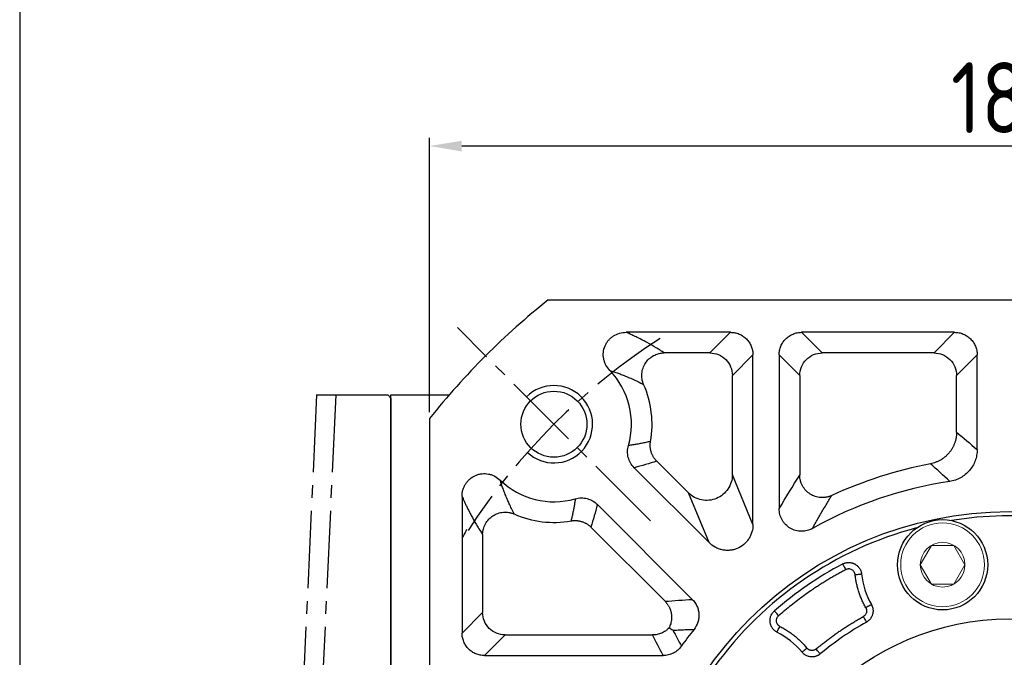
# Model space of a CAD drawing. Header units: millimetres. Extents: x 7057 to 8357, y -524 to 396.
# Tile 4 of 17: x 7134 to 7287, y 89 to 188. Entities that reach past the tile are written whole.
import ezdxf

# ---------------------------------------------------------------- set-up
doc = ezdxf.new("R2010")
doc.units = ezdxf.units.MM
doc.linetypes.add('点画线', pattern=[18, 12, -2, 2, -2])
for name, color, linetype, lineweight in [('6文字层', 3, 'Continuous', 35), ('图框_外框线', 7, 'Continuous', 18), ('粗实线', 7, 'Continuous', 40), ('细实线', 7, 'Continuous', 18)]:
    doc.layers.add(name, color=color, linetype=linetype, lineweight=lineweight)
doc.layers.add('7中心线层', color=7, linetype='点画线')
doc.layers.add('标注线', color=7, linetype='Continuous')
doc.styles.add('工程字', font='gbenor.shx', dxfattribs={"bigfont": 'gbcbig.shx'})
doc.dimstyles.new('ISO-25', dxfattribs={"dimtxt": 11, "dimasz": 5, "dimexe": 1.25, "dimexo": 1, "dimgap": 2, "dimtad": 1, "dimtxsty": '工程字', "dimcen": 2, "dimadec": 0, "dimazin": 0, "dimtfac": 1, "dimtmove": 0, "dimatfit": 3, "dimfxl": 1, "dimarcsym": 0})
doc.dimstyles.new('ISO-25-1', dxfattribs={"dimtxt": 11, "dimasz": 5, "dimexe": 1.25, "dimexo": 1, "dimgap": 2, "dimtad": 1, "dimtoh": 1, "dimtxsty": '工程字', "dimcen": 2, "dimadec": 0, "dimazin": 0, "dimtfac": 1, "dimtmove": 0, "dimatfit": 3, "dimfxl": 1, "dimarcsym": 0})

# ---------------------------------------------------------------- blocks, each defined once
blk = doc.blocks.new('*D109')
at = {"layer": '6文字层', "color": 0, "lineweight": -2}
for p, q in [((7287.79, 52.67), (7287.79, 56.67)), ((7285.79, 54.67), (7289.79, 54.67)), ((7176.49, -40.99), (7208.16, -13.77)), ((7147.49, -40.99), (7176.49, -40.99))]:
    blk.add_line(p, q, dxfattribs=at)
at = {"layer": '6文字层', "color": 0}
blk.add_solid([(7208.71, -14.41), (7207.62, -13.14), (7211.96, -10.51)], dxfattribs=at)
at = {"layer": 'Defpoints', "color": 0}
for p in [(7363.63, 119.85), (7211.96, -10.51)]:
    blk.add_point(p, dxfattribs=at)
at = {"layer": '6文字层', "color": 0, "insert": (7159.86, -33.49), "char_height": 11, "attachment_point": 5, "style": '工程字'}
blk.add_mtext('∅200', dxfattribs=at)
blk = doc.blocks.new('*D110')
at = {"layer": '6文字层', "color": 0, "lineweight": -2}
for p, q in [((7386.52, 157.09), (7371.08, 141.06)), ((7415.53, 157.09), (7386.52, 157.09)), ((7287.79, 52.67), (7287.79, 56.67)), ((7285.79, 54.67), (7289.79, 54.67))]:
    blk.add_line(p, q, dxfattribs=at)
at = {"layer": '6文字层', "color": 0}
blk.add_solid([(7370.48, 141.64), (7371.68, 140.48), (7367.61, 137.46)], dxfattribs=at)
at = {"layer": 'Defpoints', "color": 0}
for p in [(7367.61, 137.46), (7207.98, -28.13)]:
    blk.add_point(p, dxfattribs=at)
at = {"layer": '6文字层', "color": 0, "lineweight": 25, "insert": (7403.15, 164.59), "char_height": 11, "attachment_point": 5, "style": '工程字'}
blk.add_mtext('∅230{}{{\\H0.7x;}{}}', dxfattribs=at)
blk = doc.blocks.new('*D111')
at = {"layer": '6文字层', "color": 0, "lineweight": -2}
for p, q in [((7197.79, 127.26), (7197.79, 169.78)), ((7377.79, 127.26), (7377.79, 169.78)), ((7372.79, 168.53), (7202.79, 168.53))]:
    blk.add_line(p, q, dxfattribs=at)
at = {"layer": '6文字层', "color": 0}
for points in [[(7202.79, 169.36), (7202.79, 167.69), (7197.79, 168.53)], [(7372.79, 167.69), (7372.79, 169.36), (7377.79, 168.53)]]:
    blk.add_solid(points, dxfattribs=at)
at = {"layer": 'Defpoints', "color": 0}
for p in [(7197.79, 168.53), (7197.79, 126.26), (7377.79, 126.26)]:
    blk.add_point(p, dxfattribs=at)
at = {"layer": '6文字层', "color": 0, "insert": (7287.79, 176.03), "char_height": 11, "attachment_point": 5, "style": '工程字'}
blk.add_mtext('180', dxfattribs=at)

msp = doc.modelspace()

# ---------------------------------------------------------------- linework, layer by layer
msp.add_open_spline([(7203.5318, 109.0497), (7203.4048, 108.7343), (7203.1858, 108.3236), (7202.8983, 107.9101), (7202.8277, 107.814)], degree=3, knots=[0, 0, 0, 0, 0.126149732, 0.164350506, 0.164350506, 0.164350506, 0.164350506])
at = {"layer": '7中心线层'}
for p, q in [((7232.0702, 110.3906), (7202.0943, 140.3665)), ((7180.2477, 129.9189), (7173.3296, -20.5838)), ((7183.2131, 129.9189), (7176.295, -20.5838))]:
    msp.add_line(p, q, dxfattribs=at)
msp.add_arc((7287.793, 54.6679), 100, 122.832642, 147.167358, dxfattribs=at)
at = {"layer": '图框_外框线', "color": 3, "lineweight": 25}
msp.add_lwpolyline([(7134.1769, -508.0742), (8341.1594, -508.0742), (8341.1594, 380.1411), (7134.1769, 380.1411)], close=True, dxfattribs=at)
at = {"layer": '标注线'}
for p, q in [((7180.2477, 129.9189), (7191.2924, 129.9189)), ((7191.2924, 129.9189), (7191.7924, 129.4189)), ((7191.7924, 54.6679), (7191.7924, 129.9175)), ((7191.7924, 129.9175), (7200.8304, 129.9175)), ((7191.7924, 129.4189), (7191.7924, 54.6679))]:
    msp.add_line(p, q, dxfattribs=at)
at = {"layer": '粗实线', "color": 0, "lineweight": 30}
for p, q in [((7216.2039, 144.6679), (7359.3821, 144.6679)), ((7197.793, 126.257), (7197.793, -16.9212))]:
    msp.add_line(p, q, dxfattribs=at)
for centre, radius in [((7217.0823, 125.3785), 5.125), ((7287.793, 54.6679), 57.15), ((7277.3974, 103.5752), 7), ((7287.793, 54.6679), 40.5)]:
    msp.add_circle(centre, radius, dxfattribs=at)
for radius, start, end in [(115, 128.49995, 141.50005), (56.5, 35.800973, 99.199034), (56.5, 104.800972, 144.199032)]:
    msp.add_arc((7287.793, 54.6679), radius, start, end, dxfattribs=at)
at = {"layer": '细实线', "color": 0, "lineweight": -3}
for p, q in [((7244.4756, 139.6331), (7228.2725, 139.6331)), ((7244.4756, 139.6331), (7241.284, 136.4415)), ((7279.2667, 139.6331), (7255.5281, 139.6331)), ((7255.5281, 139.6331), (7258.7197, 136.4415)), ((7279.2667, 139.6331), (7276.0751, 136.4415)), ((7241.284, 136.4415), (7234.2005, 136.4415)), ((7247.9671, 136.1416), (7244.7754, 132.95)), ((7247.9671, 109.8331), (7247.9671, 136.1416)), ((7252.0366, 136.1416), (7252.0366, 112.2738)), ((7252.0366, 136.1416), (7255.2282, 132.95)), ((7276.0751, 136.4415), (7258.7197, 136.4415)), ((7282.7582, 136.1416), (7279.5666, 132.95)), ((7282.7582, 121.4425), (7282.7582, 136.1416)), ((7244.7754, 117.5384), (7244.7754, 132.95)), ((7255.2282, 132.95), (7255.2282, 117.4839)), ((7279.5666, 124.1364), (7279.5666, 132.95)), ((7233.0394, 119.6411), (7237.9636, 114.7169)), ((7229.5337, 118.6331), (7241.1553, 107.0116)), ((7247.9671, 109.8331), (7244.7754, 117.5384)), ((7241.1553, 107.0116), (7237.9636, 114.7169)), ((7202.8277, 114.1884), (7202.8277, 92.9853)), ((7238.5567, 98.1982), (7223.8277, 112.9271)), ((7234.329, 97.9121), (7222.8197, 109.4215)), ((7206.0194, 108.2604), (7206.0194, 96.1769)), ((7202.8277, 92.9853), (7206.0194, 96.1769)), ((7206.3192, 89.4938), (7209.5108, 92.6854)), ((7209.5108, 92.6854), (7232.4024, 92.6854)), ((7206.3192, 89.4938), (7234.0227, 89.4938))]:
    msp.add_line(p, q, dxfattribs=at)
at = {"layer": '细实线'}
for points in [[(7273.9324, 103.5752), (7275.6645, 106.5752), (7279.1303, 106.5752), (7280.8624, 103.5752)], [(7273.9324, 103.5752), (7275.6645, 100.5752), (7279.1303, 100.5752), (7280.8624, 103.5752)]]:
    msp.add_lwpolyline(points, dxfattribs=at)
at = {"layer": '细实线', "color": 0, "lineweight": -3, "flags": 128}
for points in [[(7261.8968, 103.6976), (7261.9079, 103.6767), (7261.9358, 103.6238), (7261.9797, 103.5407), (7262.0378, 103.4307), (7262.1081, 103.2977), (7262.1878, 103.1467), (7262.2741, 102.9833), (7262.3637, 102.8136)], [(7263.8239, 102.0423), (7264.0135, 102.0637), (7264.1962, 102.0843), (7264.3651, 102.1034), (7264.5142, 102.1202), (7264.6379, 102.1342), (7264.7317, 102.1448), (7264.7921, 102.1516), (7264.817, 102.1544)], [(7251.958, 95.662), (7251.8318, 95.8065), (7251.7102, 95.9456), (7251.5978, 96.0741), (7251.4988, 96.1874), (7251.4169, 96.2811), (7251.3551, 96.3518), (7251.3157, 96.3969), (7251.3001, 96.4147)], [(7266.3493, 97.3927), (7266.3274, 97.3804), (7266.2744, 97.3507), (7266.192, 97.3047), (7266.0834, 97.2439), (7265.9524, 97.1706), (7265.8041, 97.0876), (7265.6437, 96.9978), (7265.4772, 96.9046)], [(7265.0903, 95.5429), (7265.1829, 95.3761), (7265.2722, 95.2154), (7265.3547, 95.0668), (7265.4276, 94.9356), (7265.488, 94.8268), (7265.5339, 94.7443), (7265.5634, 94.6911), (7265.5755, 94.6692)], [(7251.6943, 93.1354), (7251.7058, 93.1576), (7251.7339, 93.2116), (7251.7774, 93.2954), (7251.8347, 93.4059), (7251.9039, 93.539), (7251.9823, 93.6899), (7252.067, 93.853), (7252.1549, 94.0224)], [(7256.3588, 90.6378), (7256.2122, 90.5157), (7256.0709, 90.3981), (7255.9402, 90.2894), (7255.8249, 90.1934), (7255.7292, 90.1138), (7255.6566, 90.0534), (7255.6099, 90.0145), (7255.5907, 89.9985)], [(7258.4105, 89.7448), (7258.3944, 89.764), (7258.3554, 89.8106), (7258.2948, 89.883), (7258.2148, 89.9784), (7258.1185, 90.0934), (7258.0093, 90.2238), (7257.8913, 90.3647), (7257.7687, 90.5109)]]:
    msp.add_lwpolyline(points, dxfattribs=at)
at = {"layer": '细实线'}
for radius in [6.5, 3.465]:
    msp.add_circle((7277.3974, 103.5752), radius, dxfattribs=at)
at = {"layer": '细实线', "color": 0, "lineweight": -3}
for centre, radius, start, end in [((7217.0823, 125.3786), 12.0348, 343.973934, 43.880907), ((7217.0823, 125.3786), 15.2264, 349.915856, 23.860062), ((7287.793, 54.6679), 65.7264, 100.770049, 114.836217), ((7217.0823, 125.3786), 12.0348, 226.113509, 286.026041), ((7287.793, 54.6679), 62.5348, 98.536128, 119.253077), ((7217.0823, 125.3786), 15.2264, 246.14091, 280.084121), ((7287.793, 54.6679), 55.4484, 117.841768, 131.158238), ((7277.3974, 103.5752), 12.6604, 186.443678, 209.23162), ((7287.793, 54.6679), 62.5348, 141.545288, 144.525837), ((7287.793, 54.6679), 45.7572, 119.048523, 129.951483), ((7245.8594, 81.8998), 12.6604, 39.768384, 62.556326)]:
    msp.add_arc(centre, radius, start, end, dxfattribs=at)
at = {"layer": '细实线', "color": 0, "lineweight": -2}
msp.add_arc((7217.0823, 125.3785), 6, 226.719135, 134.999945, dxfattribs=at)
at = {"layer": '细实线', "color": 0, "lineweight": -3}
for points, knots in [([(7225.757, 133.7204), (7225.5169, 133.9683), (7225.3166, 134.2435), (7225.0762, 134.6977), (7225.0063, 134.8566), (7224.8918, 135.1784), (7224.8464, 135.3425), (7224.7798, 135.6769), (7224.7584, 135.8487), (7224.7416, 136.1922), (7224.746, 136.3628), (7224.7972, 136.8713), (7224.8841, 137.2106), (7225.0843, 137.6817), (7225.1626, 137.8333), (7225.3427, 138.1257), (7225.4448, 138.2663), (7225.6658, 138.5271), (7225.7855, 138.6485), (7226.043, 138.8738), (7226.182, 138.9782), (7226.6147, 139.2559), (7226.9279, 139.3975), (7227.5893, 139.5878), (7227.9272, 139.6344), (7228.2725, 139.6331)], [0, 0, 0, 0, 0.125, 0.125, 0.1875, 0.1875, 0.25, 0.25, 0.3125, 0.3125, 0.375, 0.375, 0.5, 0.5, 0.5625, 0.5625, 0.625, 0.625, 0.6875, 0.6875, 0.75, 0.75, 0.875, 0.875, 1, 1, 1, 1]), ([(7234.2005, 136.4415), (7234.0922, 136.5117), (7233.8469, 136.6709), (7233.427, 136.9375), (7232.6787, 137.4004), (7231.8466, 137.8861), (7230.8572, 138.418), (7230.1184, 138.7928), (7229.3788, 139.144), (7228.7933, 139.4091), (7228.4303, 139.5653), (7228.2725, 139.6331)], [0, 0, 0, 0, 0.06585397, 0.14919111, 0.25001226, 0.5000169, 0.60504486, 0.75000244, 0.85259392, 0.93592369, 1, 1, 1, 1]), ([(7244.4756, 139.6331), (7244.7063, 139.6335), (7244.9332, 139.6114), (7245.3797, 139.524), (7245.6016, 139.4575), (7246.0251, 139.2833), (7246.2259, 139.1764), (7246.6058, 138.9236), (7246.7858, 138.7762), (7247.1083, 138.454), (7247.2529, 138.2782), (7247.508, 137.8962), (7247.6163, 137.6927), (7247.7898, 137.2721), (7247.8564, 137.0522), (7247.9453, 136.6006), (7247.9674, 136.3723), (7247.9671, 136.1416)], [0, 0, 0, 0, 0.125, 0.125, 0.25, 0.25, 0.375, 0.375, 0.5, 0.5, 0.625, 0.625, 0.75, 0.75, 0.875, 0.875, 1, 1, 1, 1]), ([(7252.0366, 136.1416), (7252.0362, 136.3723), (7252.0583, 136.5992), (7252.1457, 137.0457), (7252.2122, 137.2677), (7252.3864, 137.6911), (7252.4933, 137.892), (7252.7461, 138.2719), (7252.8935, 138.4518), (7253.2157, 138.7743), (7253.3915, 138.9189), (7253.7735, 139.1741), (7253.977, 139.2824), (7254.3976, 139.4559), (7254.6175, 139.5224), (7255.0691, 139.6114), (7255.2973, 139.6335), (7255.5281, 139.6331)], [0, 0, 0, 0, 0.125, 0.125, 0.25, 0.25, 0.375, 0.375, 0.5, 0.5, 0.625, 0.625, 0.75, 0.75, 0.875, 0.875, 1, 1, 1, 1]), ([(7279.2667, 139.6331), (7279.4974, 139.6335), (7279.7243, 139.6114), (7280.1708, 139.5239), (7280.3928, 139.4575), (7280.8162, 139.2833), (7281.0171, 139.1764), (7281.397, 138.9236), (7281.5769, 138.7762), (7281.8994, 138.454), (7282.044, 138.2781), (7282.2992, 137.8962), (7282.4075, 137.6927), (7282.581, 137.2721), (7282.6475, 137.0522), (7282.7365, 136.6006), (7282.7586, 136.3723), (7282.7582, 136.1416)], [0, 0, 0, 0, 0.125, 0.125, 0.25, 0.25, 0.375, 0.375, 0.5, 0.5, 0.625, 0.625, 0.75, 0.75, 0.875, 0.875, 1, 1, 1, 1]), ([(7231.0074, 131.5377), (7230.989, 131.5812), (7230.9518, 131.6692), (7230.9023, 131.8054), (7230.8582, 131.9428), (7230.807, 132.1296), (7230.7185, 132.5527), (7230.6906, 133.2382), (7230.8719, 134.0924), (7231.2541, 134.8706), (7231.8117, 135.5342), (7232.3981, 135.9569), (7232.9252, 136.2044), (7233.295, 136.3253), (7233.6327, 136.3965), (7233.9193, 136.4338), (7234.108, 136.439), (7234.2005, 136.4415)], [0, 0, 0, 0, 0.02053089, 0.04150111, 0.06290655, 0.08314183, 0.12555981, 0.25040648, 0.37748416, 0.50035896, 0.62252564, 0.74972979, 0.81018156, 0.87471606, 0.91806169, 0.95983954, 1, 1, 1, 1]), ([(7241.284, 136.4415), (7242.1996, 136.4389), (7243.1039, 136.0618), (7244.3957, 134.77), (7244.7729, 133.8657), (7244.7754, 132.95)], [0, 0, 0, 0, 0.5, 0.5, 1, 1, 1, 1]), ([(7255.2282, 132.95), (7255.2308, 133.8657), (7255.6079, 134.77), (7256.8997, 136.0618), (7257.804, 136.4389), (7258.7197, 136.4415)], [0, 0, 0, 0, 0.5, 0.5, 1, 1, 1, 1]), ([(7276.0751, 136.4415), (7276.9908, 136.4389), (7277.8951, 136.0618), (7279.1869, 134.77), (7279.564, 133.8657), (7279.5666, 132.95)], [0, 0, 0, 0, 0.5, 0.5, 1, 1, 1, 1]), ([(7225.7571, 133.721), (7225.8633, 133.6876), (7226.0787, 133.6199), (7226.3963, 133.5147), (7226.716, 133.4051), (7227.037, 133.2908), (7227.3595, 133.1718), (7227.6834, 133.0481), (7228.0088, 132.9196), (7228.528, 132.7079), (7229.2372, 132.4009), (7230.1301, 131.9851), (7230.7091, 131.6898), (7231.0074, 131.5377)], [0, 0, 0, 0, 0.05093597, 0.10339114, 0.15736615, 0.21286158, 0.26987793, 0.32841569, 0.38847527, 0.45005706, 0.62191229, 0.80522504, 1, 1, 1, 1]), ([(7279.5666, 124.1365), (7279.5655, 124.0615), (7279.5633, 123.9116), (7279.5472, 123.6873), (7279.5218, 123.4641), (7279.4863, 123.2427), (7279.4411, 123.0239), (7279.3864, 122.8084), (7279.3227, 122.5969), (7279.2502, 122.3899), (7279.1695, 122.188), (7279.081, 121.9918), (7278.9853, 121.8018), (7278.883, 121.6183), (7278.7746, 121.4417), (7278.6607, 121.2723), (7278.542, 121.1103), (7278.3768, 120.9027), (7278.1526, 120.653), (7277.8545, 120.3708), (7277.5249, 120.1071), (7277.166, 119.8672), (7276.7809, 119.6556), (7276.3735, 119.4774), (7275.9493, 119.3325), (7275.6571, 119.2685), (7275.5108, 119.2365)], [0, 0, 0, 0, 0.03261277, 0.06524058, 0.09784024, 0.13036843, 0.162782, 0.1950383, 0.22709545, 0.25891263, 0.29045033, 0.32167061, 0.3525373, 0.38301617, 0.41307512, 0.44268428, 0.47181608, 0.50044535, 0.55810838, 0.61767246, 0.67890889, 0.74155369, 0.80531207, 0.8698646, 0.93487517, 1, 1, 1, 1]), ([(7232.0735, 122.7125), (7231.8322, 122.6582), (7231.3575, 122.5513), (7230.6524, 122.4057), (7229.9672, 122.2746), (7229.3025, 122.1574), (7228.8644, 122.0894), (7228.6493, 122.0561)], [0, 0, 0, 0, 0.21380709, 0.42071078, 0.62071091, 0.81380736, 1, 1, 1, 1]), ([(7233.0394, 119.6411), (7232.9952, 119.6868), (7232.9064, 119.7788), (7232.7824, 119.9265), (7232.6649, 120.0819), (7232.5555, 120.2453), (7232.4548, 120.4159), (7232.3634, 120.5928), (7232.282, 120.7755), (7232.2109, 120.963), (7232.1507, 121.1544), (7232.1017, 121.3489), (7232.0639, 121.5453), (7232.0375, 121.7427), (7232.0225, 121.9402), (7232.0187, 122.1367), (7232.026, 122.3314), (7232.0432, 122.5236), (7232.0634, 122.6498), (7232.0735, 122.7125)], [0, 0, 0, 0, 0.05696402, 0.11460567, 0.17284781, 0.23160794, 0.29079876, 0.35032891, 0.41010375, 0.47002625, 0.5299979, 0.58991973, 0.64969323, 0.70922137, 0.76840951, 0.82716629, 0.88540441, 0.94304136, 1, 1, 1, 1]), ([(7229.5337, 118.6331), (7229.3131, 118.8536), (7229.1263, 119.098), (7228.8958, 119.5), (7228.8271, 119.6409), (7228.7105, 119.9274), (7228.6621, 120.0734), (7228.5466, 120.52), (7228.509, 120.8331), (7228.5178, 121.4487), (7228.5631, 121.7563), (7228.6493, 122.0561)], [0, 0, 0, 0, 0.25, 0.25, 0.375, 0.375, 0.5, 0.5, 0.75, 0.75, 1, 1, 1, 1]), ([(7282.7582, 121.4425), (7282.7585, 121.1442), (7282.7324, 120.8503), (7282.6294, 120.2713), (7282.552, 119.9847), (7282.3457, 119.4266), (7282.2191, 119.1605), (7281.9206, 118.6535), (7281.747, 118.4108), (7281.3598, 117.9609), (7281.1485, 117.7558), (7280.6915, 117.3846), (7280.443, 117.2171), (7279.9243, 116.9315), (7279.6549, 116.8132), (7279.0966, 116.6244), (7278.8058, 116.5539), (7278.5108, 116.5099)], [0, 0, 0, 0, 0.125, 0.125, 0.25, 0.25, 0.375, 0.375, 0.5, 0.5, 0.625, 0.625, 0.75, 0.75, 0.875, 0.875, 1, 1, 1, 1]), ([(7202.8277, 114.1884), (7202.8264, 114.5335), (7202.873, 114.8706), (7203.0148, 115.3646), (7203.0746, 115.5275), (7203.2153, 115.8387), (7203.2964, 115.9883), (7203.4803, 116.2755), (7203.5841, 116.4141), (7203.8101, 116.6731), (7203.9316, 116.7929), (7204.321, 117.1237), (7204.6188, 117.308), (7205.0895, 117.5086), (7205.251, 117.5637), (7205.5835, 117.6495), (7205.7545, 117.68), (7206.0945, 117.7147), (7206.2649, 117.7192), (7206.6066, 117.703), (7206.7792, 117.6818), (7207.1153, 117.6152), (7207.2797, 117.5699), (7207.6012, 117.4557), (7207.7594, 117.3864), (7208.2156, 117.1455), (7208.4914, 116.945), (7208.7394, 116.7049)], [0, 0, 0, 0, 0.125, 0.125, 0.1875, 0.1875, 0.25, 0.25, 0.3125, 0.3125, 0.375, 0.375, 0.5, 0.5, 0.5625, 0.5625, 0.625, 0.625, 0.6875, 0.6875, 0.75, 0.75, 0.8125, 0.8125, 0.875, 0.875, 1, 1, 1, 1]), ([(7210.9234, 111.4534), (7210.8495, 111.5967), (7210.7075, 111.8724), (7210.506, 112.2799), (7210.3234, 112.6607), (7210.1593, 113.0139), (7210.0132, 113.3377), (7209.8846, 113.6304), (7209.7732, 113.8906), (7209.6029, 114.2968), (7209.3844, 114.8412), (7209.1303, 115.5266), (7208.9195, 116.1362), (7208.7954, 116.5279), (7208.7394, 116.7049)], [0, 0, 0, 0, 0.09421091, 0.18114122, 0.26079307, 0.33316884, 0.39827098, 0.45610193, 0.50666399, 0.54995931, 0.68972449, 0.81131049, 0.91473141, 1, 1, 1, 1]), ([(7244.7754, 117.5384), (7244.7709, 116.7561), (7244.531, 115.9781), (7243.6589, 114.681), (7243.0284, 114.165), (7241.5843, 113.5669), (7240.7736, 113.4859), (7239.2397, 113.7864), (7238.52, 114.1669), (7237.9636, 114.7169)], [0, 0, 0, 0, 0.25, 0.25, 0.5, 0.5, 0.75, 0.75, 1, 1, 1, 1]), ([(7260.1862, 114.3154), (7260.1299, 114.2906), (7260.0184, 114.2417), (7259.8482, 114.18), (7259.6792, 114.1277), (7259.5121, 114.0852), (7259.3484, 114.0519), (7259.189, 114.0272), (7259.0351, 114.0104), (7258.8875, 114.0008), (7258.7472, 113.9974), (7258.6146, 113.9994), (7258.2344, 114.019), (7257.6167, 114.1417), (7256.8275, 114.5187), (7256.1527, 115.076), (7255.7592, 115.615), (7255.5503, 116.0261), (7255.4489, 116.2663), (7255.3589, 116.5364), (7255.2877, 116.8332), (7255.2388, 117.152), (7255.2318, 117.3719), (7255.2282, 117.4839)], [0, 0, 0, 0, 0.02645106, 0.05243319, 0.07784644, 0.10259404, 0.12658346, 0.14972737, 0.17194436, 0.19315946, 0.21330445, 0.23231806, 0.25014584, 0.37702191, 0.49967075, 0.62235843, 0.74946186, 0.78308309, 0.82055205, 0.86147857, 0.90539565, 0.95176662, 1, 1, 1, 1]), ([(7202.8277, 114.1884), (7202.8771, 114.0732), (7202.9871, 113.8167), (7203.1691, 113.4074), (7203.3848, 112.938), (7203.6943, 112.2907), (7204.0433, 111.6027), (7204.5753, 110.6134), (7205.1072, 109.7026), (7205.6403, 108.8459), (7205.907, 108.434), (7206.0194, 108.2604)], [0, 0, 0, 0, 0.04664898, 0.10386873, 0.17165388, 0.25000131, 0.39539044, 0.4999861, 0.74998857, 0.89465495, 1, 1, 1, 1]), ([(7220.4048, 113.8115), (7220.3772, 113.6328), (7220.3212, 113.2699), (7220.2266, 112.7201), (7220.1226, 112.1561), (7220.0081, 111.5783), (7219.8837, 110.9865), (7219.7939, 110.5889), (7219.7483, 110.3874)], [0, 0, 0, 0, 0.1546811, 0.31415652, 0.4784262, 0.64749006, 0.82134803, 1, 1, 1, 1]), ([(7220.4048, 113.8115), (7220.7045, 113.8977), (7221.0089, 113.9427), (7221.4722, 113.9497), (7221.6288, 113.9415), (7221.9358, 113.9048), (7222.087, 113.8763), (7222.5337, 113.7611), (7222.8258, 113.6423), (7223.3601, 113.3364), (7223.6073, 113.1478), (7223.8277, 112.9271)], [0, 0, 0, 0, 0.25, 0.25, 0.375, 0.375, 0.5, 0.5, 0.75, 0.75, 1, 1, 1, 1]), ([(7257.2342, 109.2276), (7257.369, 109.4698), (7257.6404, 109.9575), (7258.0507, 110.6826), (7258.4666, 111.4089), (7258.8883, 112.1357), (7259.3158, 112.863), (7259.7489, 113.5914), (7260.0398, 114.0731), (7260.1862, 114.3154)], [0, 0, 0, 0, 0.1375627, 0.27688981, 0.4179816, 0.56083829, 0.70546011, 0.85184728, 1, 1, 1, 1]), ([(7206.0194, 108.2604), (7206.0204, 108.3154), (7206.0224, 108.4269), (7206.0356, 108.5957), (7206.0571, 108.7677), (7206.088, 108.9423), (7206.1442, 109.1873), (7206.2503, 109.52), (7206.4943, 110.0494), (7206.9274, 110.65), (7207.5913, 111.2074), (7208.3692, 111.5892), (7209.0846, 111.7407), (7209.6672, 111.7523), (7209.9912, 111.7186), (7210.2014, 111.6805), (7210.3427, 111.6506), (7210.5223, 111.6033), (7210.7284, 111.5354), (7210.8616, 111.4793), (7210.9234, 111.4534)], [0, 0, 0, 0, 0.02390358, 0.04839624, 0.07347045, 0.09911551, 0.12531726, 0.18250198, 0.25024601, 0.37750819, 0.49984728, 0.62234159, 0.74944872, 0.81324305, 0.87455908, 0.89035172, 0.905945, 0.93735715, 0.97096901, 1, 1, 1, 1]), ([(7257.2342, 109.2276), (7256.9672, 109.0771), (7256.687, 108.9636), (7256.2472, 108.8476), (7256.0962, 108.818), (7255.7943, 108.7792), (7255.6433, 108.7697), (7255.3413, 108.7704), (7255.1902, 108.7805), (7254.888, 108.8211), (7254.7372, 108.8516), (7254.2984, 108.9712), (7254.0175, 109.089), (7253.4897, 109.3981), (7253.251, 109.584), (7252.9307, 109.9094), (7252.8301, 110.0262), (7252.6475, 110.2688), (7252.5648, 110.3954), (7252.3417, 110.7907), (7252.2261, 111.0781), (7252.0744, 111.6637), (7252.0358, 111.9673), (7252.0366, 112.2738)], [0, 0, 0, 0, 0.125, 0.125, 0.1875, 0.1875, 0.25, 0.25, 0.3125, 0.3125, 0.375, 0.375, 0.5, 0.5, 0.625, 0.625, 0.6875, 0.6875, 0.75, 0.75, 0.875, 0.875, 1, 1, 1, 1]), ([(7219.7483, 110.3874), (7219.8111, 110.3974), (7219.9373, 110.4176), (7220.1294, 110.4348), (7220.3241, 110.4421), (7220.5207, 110.4383), (7220.7181, 110.4233), (7220.9156, 110.3969), (7221.112, 110.3592), (7221.3064, 110.3101), (7221.4978, 110.2499), (7221.6853, 110.1789), (7221.868, 110.0974), (7222.045, 110.006), (7222.2155, 109.9053), (7222.3789, 109.7959), (7222.5344, 109.6785), (7222.6821, 109.5544), (7222.774, 109.4656), (7222.8197, 109.4215)], [0, 0, 0, 0, 0.0569585, 0.11459532, 0.17283332, 0.23159, 0.29077806, 0.35030614, 0.4100796, 0.47000141, 0.52997306, 0.58989557, 0.64967045, 0.70920066, 0.76839156, 0.82715179, 0.88539405, 0.94303583, 1, 1, 1, 1]), ([(7247.9671, 109.8331), (7247.9685, 109.4353), (7247.9142, 109.0468), (7247.7493, 108.4778), (7247.6797, 108.2902), (7247.5162, 107.9323), (7247.422, 107.7603), (7247.2082, 107.4304), (7247.0875, 107.2712), (7246.8253, 106.9747), (7246.6843, 106.8376), (7246.2326, 106.4598), (7245.8874, 106.2506), (7245.3429, 106.0249), (7245.1561, 105.9633), (7244.7713, 105.8685), (7244.5743, 105.8357), (7244.1823, 105.8005), (7243.9859, 105.7977), (7243.592, 105.8216), (7243.3934, 105.8488), (7243.0077, 105.931), (7242.8191, 105.986), (7242.4503, 106.1234), (7242.2688, 106.2066), (7241.7489, 106.4927), (7241.4356, 106.7293), (7241.1553, 107.0116)], [0, 0, 0, 0, 0.125, 0.125, 0.1875, 0.1875, 0.25, 0.25, 0.3125, 0.3125, 0.375, 0.375, 0.5, 0.5, 0.5625, 0.5625, 0.625, 0.625, 0.6875, 0.6875, 0.75, 0.75, 0.8125, 0.8125, 0.875, 0.875, 1, 1, 1, 1]), ([(7261.8968, 103.6976), (7261.9405, 103.7194), (7262.0277, 103.7631), (7262.1642, 103.8163), (7262.3034, 103.8599), (7262.4445, 103.8928), (7262.5858, 103.9152), (7262.7259, 103.9274), (7262.8636, 103.9297), (7262.9976, 103.9229), (7263.1267, 103.9077), (7263.2502, 103.8851), (7263.3673, 103.8561), (7263.4774, 103.8219), (7263.5802, 103.7834), (7263.6755, 103.7419), (7263.798, 103.6809), (7263.9498, 103.5902), (7264.1276, 103.456), (7264.298, 103.2937), (7264.4542, 103.1042), (7264.5897, 102.8902), (7264.6981, 102.6566), (7264.7783, 102.4099), (7264.8041, 102.2394), (7264.817, 102.1544)], [0, 0, 0, 0, 0.03765928, 0.07537156, 0.11296922, 0.15028243, 0.18714265, 0.22338602, 0.25885647, 0.29340846, 0.32690905, 0.35923948, 0.39029609, 0.41999057, 0.44824977, 0.47501496, 0.50024085, 0.55390644, 0.61128664, 0.67192376, 0.73522858, 0.80049571, 0.86693422, 0.93371083, 1, 1, 1, 1]), ([(7262.3637, 102.8136), (7262.1568, 102.7033), (7261.743, 102.4828), (7261.1279, 102.142), (7260.5172, 101.794), (7259.9112, 101.438), (7259.31, 101.0743), (7258.7134, 100.7028), (7258.1215, 100.3235), (7257.5344, 99.9365), (7256.7968, 99.4365), (7255.9153, 98.8155), (7254.898, 98.063), (7253.899, 97.2867), (7252.9167, 96.4888), (7252.2777, 95.9377), (7251.958, 95.662)], [0, 0, 0, 0, 0.05559496, 0.11115855, 0.16670003, 0.22222868, 0.27775375, 0.33328454, 0.38883031, 0.44440032, 0.50000384, 0.60005023, 0.70001895, 0.79996409, 0.89993975, 1, 1, 1, 1]), ([(7263.8239, 102.0423), (7263.8194, 102.0747), (7263.8104, 102.139), (7263.7853, 102.233), (7263.7518, 102.3236), (7263.709, 102.4109), (7263.6327, 102.535), (7263.5039, 102.6833), (7263.3026, 102.822), (7263.0745, 102.9107), (7262.8578, 102.9359), (7262.6692, 102.921), (7262.5106, 102.883), (7262.4129, 102.8369), (7262.3637, 102.8136)], [0, 0, 0, 0, 0.05054314, 0.10035771, 0.14992273, 0.1997244, 0.2502421, 0.37495085, 0.49993683, 0.62455354, 0.74960803, 0.83339172, 0.91610675, 1, 1, 1, 1]), ([(7265.4772, 96.9046), (7265.4225, 97.004), (7265.3132, 97.2025), (7265.1589, 97.5052), (7265.0117, 97.8109), (7264.8725, 98.1201), (7264.741, 98.4327), (7264.6172, 98.7487), (7264.5011, 99.0681), (7264.357, 99.4978), (7264.1967, 100.041), (7264.0379, 100.7011), (7263.9098, 101.3682), (7263.8526, 101.8174), (7263.8239, 102.0423)], [0, 0, 0, 0, 0.06262688, 0.12514083, 0.18758042, 0.24998437, 0.31239147, 0.3748405, 0.43737016, 0.500019, 0.62515049, 0.74998437, 0.87483084, 1, 1, 1, 1]), ([(7234.329, 97.9122), (7234.3711, 97.8686), (7234.4551, 97.7816), (7234.5722, 97.6432), (7234.6822, 97.4998), (7234.7841, 97.3515), (7234.8776, 97.1992), (7234.9625, 97.0438), (7235.0387, 96.8859), (7235.1061, 96.7263), (7235.1648, 96.566), (7235.2148, 96.4055), (7235.2564, 96.2457), (7235.2899, 96.0872), (7235.3372, 95.7978), (7235.3629, 95.3685), (7235.312, 94.8659), (7235.2076, 94.4362), (7235.0826, 94.0818), (7234.97, 93.8617), (7234.9144, 93.7531)], [0, 0, 0, 0, 0.04033105, 0.08061623, 0.12078046, 0.16074903, 0.20044829, 0.23980638, 0.27875385, 0.31722422, 0.35515451, 0.39248569, 0.42916298, 0.46513618, 0.50035979, 0.62452333, 0.75028108, 0.83535989, 0.91873686, 1, 1, 1, 1]), ([(7238.5567, 98.1982), (7238.858, 97.8969), (7239.1044, 97.5404), (7239.3657, 96.9585), (7239.4352, 96.7558), (7239.535, 96.3462), (7239.566, 96.1385), (7239.59, 95.7172), (7239.5824, 95.5029), (7239.5293, 95.0855), (7239.484, 94.8803), (7239.2915, 94.2754), (7239.087, 93.8916), (7238.822, 93.558)], [0, 0, 0, 0, 0.25, 0.25, 0.375, 0.375, 0.5, 0.5, 0.625, 0.625, 0.75, 0.75, 1, 1, 1, 1]), ([(7251.6943, 93.1354), (7251.6514, 93.159), (7251.5652, 93.2061), (7251.4426, 93.2889), (7251.3258, 93.3802), (7251.2163, 93.48), (7251.1149, 93.587), (7251.0224, 93.7001), (7250.9396, 93.818), (7250.8666, 93.9395), (7250.8037, 94.063), (7250.7508, 94.1873), (7250.7076, 94.3112), (7250.6736, 94.4334), (7250.6482, 94.553), (7250.627, 94.6942), (7250.6145, 94.8657), (7250.6202, 95.0745), (7250.6511, 95.2999), (7250.7124, 95.5359), (7250.8077, 95.7748), (7250.9385, 96.0071), (7251.1011, 96.2261), (7251.2337, 96.3517), (7251.3001, 96.4147)], [0, 0, 0, 0, 0.03780133, 0.07587395, 0.11406859, 0.15223052, 0.1902026, 0.22782843, 0.26495555, 0.30143824, 0.33714013, 0.37193627, 0.40571469, 0.43837735, 0.46984066, 0.50003539, 0.54860336, 0.60242425, 0.66107933, 0.72396728, 0.79030212, 0.85913541, 0.92940428, 1, 1, 1, 1]), ([(7265.4772, 96.9046), (7265.4914, 96.8774), (7265.5206, 96.8219), (7265.555, 96.7318), (7265.5821, 96.6349), (7265.6061, 96.4945), (7265.607, 96.3273), (7265.5705, 96.1385), (7265.5027, 95.9624), (7265.396, 95.7949), (7265.2562, 95.6476), (7265.1449, 95.5774), (7265.0903, 95.5429)], [0, 0, 0, 0, 0.05857868, 0.11976588, 0.18368661, 0.25048746, 0.3913385, 0.49997599, 0.61609066, 0.74956858, 0.87697948, 1, 1, 1, 1]), ([(7266.3493, 97.3927), (7266.371, 97.3519), (7266.4145, 97.2704), (7266.4687, 97.1428), (7266.5144, 97.0124), (7266.5507, 96.8799), (7266.5776, 96.7465), (7266.5952, 96.6133), (7266.6038, 96.4814), (7266.6037, 96.3517), (7266.5955, 96.2252), (7266.5798, 96.1026), (7266.5573, 95.9847), (7266.5186, 95.8318), (7266.4522, 95.6413), (7266.3415, 95.4167), (7266.1968, 95.1984), (7266.0186, 94.9956), (7265.8119, 94.8133), (7265.6544, 94.7173), (7265.5755, 94.6692)], [0, 0, 0, 0, 0.04405044, 0.08813536, 0.13210632, 0.17581464, 0.219114, 0.26186283, 0.30392658, 0.34517958, 0.38550667, 0.4248043, 0.46298134, 0.49995936, 0.57524351, 0.65494966, 0.73829934, 0.82433361, 0.91195652, 1, 1, 1, 1]), ([(7209.5108, 92.6854), (7208.5952, 92.688), (7207.6909, 93.0651), (7206.3991, 94.3569), (7206.0219, 95.2612), (7206.0194, 96.1769)], [0, 0, 0, 0, 0.5, 0.5, 1, 1, 1, 1]), ([(7252.1549, 94.0224), (7252.1265, 94.0382), (7252.0698, 94.0698), (7251.9914, 94.1275), (7251.9185, 94.1918), (7251.8522, 94.2628), (7251.7959, 94.3348), (7251.7352, 94.4306), (7251.6653, 94.5772), (7251.5939, 94.866), (7251.6281, 95.1429), (7251.7229, 95.3645), (7251.7904, 95.4805), (7251.8772, 95.5878), (7251.937, 95.6427), (7251.958, 95.662)], [0, 0, 0, 0, 0.05027651, 0.10042159, 0.15051433, 0.2005951, 0.25067732, 0.29173374, 0.3759917, 0.50095473, 0.74896655, 0.78749237, 0.87426367, 0.95581574, 1, 1, 1, 1]), ([(7257.7687, 90.5109), (7257.9447, 90.6571), (7258.2963, 90.9491), (7258.8315, 91.3771), (7259.3719, 91.7974), (7259.9181, 92.2093), (7260.47, 92.613), (7261.0276, 93.0084), (7261.5909, 93.3955), (7262.1598, 93.7744), (7262.7344, 94.1449), (7263.3147, 94.5073), (7263.9008, 94.8612), (7264.4922, 95.2074), (7264.8908, 95.431), (7265.0903, 95.5429)], [0, 0, 0, 0, 0.07710479, 0.1541188, 0.23105848, 0.30794028, 0.38478072, 0.46159633, 0.53840367, 0.61521928, 0.69205972, 0.76894152, 0.8458812, 0.92289521, 1, 1, 1, 1]), ([(7234.9144, 93.7531), (7234.9075, 93.7459), (7234.8811, 93.7184), (7234.8209, 93.6589), (7234.7189, 93.5637), (7234.5696, 93.4376), (7234.356, 93.2791), (7234.0857, 93.1126), (7233.7727, 92.9606), (7233.4467, 92.8402), (7233.1083, 92.7527), (7232.7584, 92.6964), (7232.5213, 92.6891), (7232.4024, 92.6854)], [0, 0, 0, 0, 0.01071435, 0.04080696, 0.09050101, 0.16008406, 0.24982721, 0.37496924, 0.4991962, 0.62160574, 0.74635283, 0.87273459, 1, 1, 1, 1]), ([(7235.5413, 93.4296), (7235.9088, 93.4465), (7236.6389, 93.4802), (7237.7324, 93.5231), (7238.4605, 93.5464), (7238.822, 93.558)], [0, 0, 0, 0, 0.337832, 0.67116532, 1, 1, 1, 1]), ([(7235.5413, 93.4296), (7235.762, 93.0141), (7236.1996, 92.19), (7236.6452, 91.367), (7236.8661, 90.959)], [0, 0, 0, 0, 0.50426457, 1, 1, 1, 1]), ([(7252.1549, 94.0224), (7252.2552, 93.9694), (7252.4555, 93.8635), (7252.7508, 93.6954), (7253.0417, 93.5208), (7253.3279, 93.3389), (7253.6096, 93.15), (7253.8866, 92.954), (7254.159, 92.7509), (7254.5156, 92.471), (7254.9479, 92.1051), (7255.4433, 91.6408), (7255.9168, 91.1538), (7256.2113, 90.8099), (7256.3588, 90.6378)], [0, 0, 0, 0, 0.06262688, 0.12514083, 0.18758042, 0.24998437, 0.31239147, 0.3748405, 0.43737016, 0.500019, 0.62515049, 0.74998437, 0.87483084, 1, 1, 1, 1]), ([(7206.3192, 89.4938), (7206.0885, 89.4934), (7205.8616, 89.5155), (7205.4151, 89.6029), (7205.1932, 89.6694), (7204.7697, 89.8436), (7204.5689, 89.9505), (7204.189, 90.2033), (7204.009, 90.3507), (7203.6865, 90.6729), (7203.5419, 90.8487), (7203.2868, 91.2307), (7203.1785, 91.4342), (7203.0049, 91.8548), (7202.9384, 92.0747), (7202.8494, 92.5263), (7202.8274, 92.7545), (7202.8277, 92.9853)], [0, 0, 0, 0, 0.125, 0.125, 0.25, 0.25, 0.375, 0.375, 0.5, 0.5, 0.625, 0.625, 0.75, 0.75, 0.875, 0.875, 1, 1, 1, 1]), ([(7236.8661, 90.959), (7236.7041, 90.7315), (7236.5185, 90.5275), (7236.1017, 90.1656), (7235.8683, 90.0074), (7235.3786, 89.7549), (7235.1174, 89.6572), (7234.5768, 89.5264), (7234.3021, 89.4936), (7234.0227, 89.4938)], [0, 0, 0, 0, 0.25, 0.25, 0.5, 0.5, 0.75, 0.75, 1, 1, 1, 1]), ([(7257.7687, 90.5109), (7257.7487, 90.4949), (7257.7048, 90.4597), (7257.6278, 90.4103), (7257.5341, 90.3619), (7257.3892, 90.307), (7257.2197, 90.2756), (7257.034, 90.2777), (7256.8542, 90.3091), (7256.684, 90.3744), (7256.5396, 90.4646), (7256.4381, 90.5486), (7256.3839, 90.6095), (7256.3588, 90.6378)], [0, 0, 0, 0, 0.04909952, 0.10724979, 0.17430161, 0.25023161, 0.40250846, 0.49985888, 0.60367573, 0.74952735, 0.84444715, 0.92793287, 1, 1, 1, 1]), ([(7258.4105, 89.7448), (7258.3745, 89.7159), (7258.3025, 89.6581), (7258.1873, 89.5811), (7258.0678, 89.512), (7257.9444, 89.4517), (7257.8183, 89.4004), (7257.6907, 89.3583), (7257.5627, 89.3253), (7257.4352, 89.3013), (7257.3094, 89.2858), (7257.186, 89.2784), (7257.0659, 89.2786), (7256.9084, 89.2881), (7256.7088, 89.3179), (7256.4675, 89.3849), (7256.2262, 89.4865), (7255.9938, 89.6239), (7255.7762, 89.7931), (7255.6526, 89.9299), (7255.5907, 89.9985)], [0, 0, 0, 0, 0.04402606, 0.08808988, 0.13204352, 0.17573877, 0.21902966, 0.26177497, 0.30384037, 0.34510038, 0.3854399, 0.42475543, 0.46295577, 0.49996242, 0.57524638, 0.65495231, 0.7383017, 0.82433553, 0.9119577, 1, 1, 1, 1])]:
    msp.add_open_spline(points, degree=3, knots=knots, dxfattribs=at)
for points in [[(7279.5666, 124.1365), (7280.6305, 123.2558), (7281.6944, 122.3585), (7282.7582, 121.4425)], [(7233.0394, 119.6411), (7231.8947, 119.2811), (7230.7293, 118.942), (7229.5337, 118.6331)], [(7278.5108, 116.5099), (7277.5139, 117.436), (7276.5138, 118.3442), (7275.5108, 119.2365)], [(7252.0366, 112.2738), (7253.0998, 114.088), (7254.1638, 115.8183), (7255.2282, 117.4839)], [(7223.8277, 112.9271), (7223.5188, 111.7316), (7223.1797, 110.5661), (7222.8197, 109.4215)], [(7234.329, 97.9122), (7235.725, 98.0209), (7237.1336, 98.1168), (7238.5567, 98.1982)], [(7235.5413, 93.4296), (7235.3402, 93.5323), (7235.131, 93.6395), (7234.9144, 93.7531)], [(7234.0227, 89.4938), (7233.4745, 90.5576), (7232.9346, 91.6215), (7232.4024, 92.6854)]]:
    msp.add_open_spline(points, degree=3, dxfattribs=at)

# ---------------------------------------------------------------- dimensions: what is measured, and where the dimension line sits
at = {"layer": '6文字层'}
dim = msp.add_linear_dim(base=(7197.793, 168.5267), p1=(7377.793, 126.257), p2=(7197.793, 126.257), dimstyle='ISO-25', override={"dimtxsty": '工程字'}, dxfattribs=at)
dim.commit()
dim.dimension.update_dxf_attribs({"geometry": '*D111', "text_midpoint": (7287.793, 168.5267), "dimtype": 160})
at = {"layer": '6文字层', "lineweight": 25}
dim = msp.add_diameter_dim_2p(p1=(7207.9806, -28.1269), p2=(7367.6054, 137.4627), text='<>{}{{\\H0.7x;}{}}', dimstyle='ISO-25-1', override={"dimtoh": 40, "dimlfac": 1, "dimse1": 1, "dimsd1": 1, "dimtix": 0, "dimtofl": 0, "dimatfit": 0}, dxfattribs=at)
dim.commit()
dim.dimension.update_dxf_attribs({"geometry": '*D110', "text_midpoint": (7403.1521, 157.087), "dimtype": 163})
at = {"layer": '6文字层'}
dim = msp.add_diameter_dim_2p(p1=(7363.6298, 119.8505), p2=(7211.9561, -10.5147), dimstyle='ISO-25-1', override={"dimtxsty": '工程字', "dimse2": 1, "dimsd2": 1, "dimtofl": 0, "dimatfit": 0}, dxfattribs=at)
dim.commit()
dim.dimension.update_dxf_attribs({"geometry": '*D109', "text_midpoint": (7159.8647, -40.9948), "dimtype": 163})

doc.saveas('drawing.dxf')
